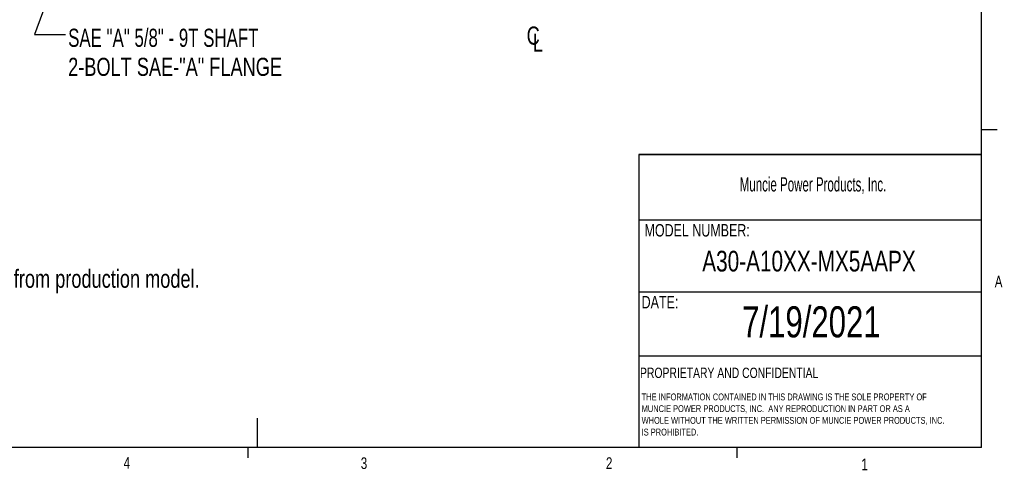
# Model space of a CAD drawing. Header units: inches. Extents: x 0.4 to 16.6, y 0.2 to 10.8.
# Tile 8 of 12: x 8.6 to 16.6, y 0.2 to 3.8. Entities that reach past the tile are written whole.
import ezdxf

# ---------------------------------------------------------------- set-up
doc = ezdxf.new("R2010")
doc.units = ezdxf.units.IN
doc.header["$MEASUREMENT"] = 0
doc.layers.add('BORDER', color=7, linetype='Continuous', lineweight=25)
doc.layers.add('SLD-0', color=7, linetype='Continuous', lineweight=25)
doc.styles.add('SLDTEXTSTYLE0', font='TXT', dxfattribs={"width": 0.75})
doc.styles.add('SLDTEXTSTYLE1', font='TXT', dxfattribs={"width": 0.605})
doc.styles.add('SLDTEXTSTYLE2', font='TXT', dxfattribs={"width": 0.695652})
doc.dimstyles.new('SLDDIMSTYLE1', dxfattribs={"dimtxt": 0.18, "dimasz": 0.13, "dimexe": 0, "dimexo": 0.0625, "dimgap": 0, "dimtad": 0, "dimtih": 1, "dimtoh": 1, "dimdec": 0, "dimrnd": 1e-09, "dimzin": 0, "dimdsep": 46, "dimtxsty": 'Standard', "dimsah": 1, "dimcen": 0.09, "dimadec": 0, "dimazin": 0, "dimtfac": 0.13, "dimtdec": 0, "dimtofl": 0, "dimtmove": 0, "dimatfit": 3, "dimfxl": 0, "dimfrac": 2, "dimtolj": 1, "dimtzin": 0, "dimarcsym": 0})

# ---------------------------------------------------------------- blocks, each defined once
blk = doc.blocks.new('SW_NOTE_0')
at = {"layer": 'SLD-0', "color": 0, "char_height": 0.055, "attachment_point": 1, "style": 'SLDTEXTSTYLE0'}
for s, insert in [('THE INFORMATION CONTAINED IN THIS DRAWING IS THE SOLE PROPERTY OF', (0, 0.0709)), ('MUNCIE POWER PRODUCTS, INC.  ANY REPRODUCTION IN PART OR AS A', (0, -0.0235)), ('WHOLE WITHOUT THE WRITTEN PERMISSION OF MUNCIE POWER PRODUCTS, INC.', (0, -0.1178)), ('IS PROHIBITED.', (0, -0.2122))]:
    blk.add_mtext(s, dxfattribs=dict(at, insert=insert))
blk = doc.blocks.new('SW_SYMBOL_MOD_CL')
at = {"layer": 'SLD-0', "color": 0, "char_height": 30.8, "attachment_point": 5, "style": 'SLDTEXTSTYLE0'}
for s, insert in [('C', (15.7, 23.6)), ('L', (23.6, 11.8))]:
    blk.add_mtext(s, dxfattribs=dict(at, insert=insert))
blk = doc.blocks.new('SW_NOTE_0_2')
at = {"layer": 'SLD-0', "color": 0, "char_height": 0.145833, "attachment_point": 1}
for s, insert, style in [('SAE "A" 5/8" - 9T SHAFT', (0.0203, 0.0473), 'SLDTEXTSTYLE2'), ('2-BOLT SAE-"A" FLANGE', (0.0203, -0.1865), 'SLDTEXTSTYLE0')]:
    blk.add_mtext(s, dxfattribs=dict(at, insert=insert, style=style))

msp = doc.modelspace()

# ---------------------------------------------------------------- linework, layer by layer
at = {"layer": 'BORDER'}
for p, q in [((16.3763, 0.3921), (16.3763, 10.6421)), ((16.3763, 2.9503), (16.5013, 2.9503)), ((13.6175, 2.7488), (13.6175, 0.3921)), ((13.6175, 2.2235), (16.3763, 2.2235)), ((13.6175, 1.6426), (16.3763, 1.6426)), ((13.6175, 1.1283), (16.3763, 1.1283)), ((10.5445, 0.6263), (10.5445, 0.3921)), ((16.3763, 0.3921), (0.6263, 0.3921)), ((10.4698, 0.3921), (10.4698, 0.3073)), ((14.4073, 0.3921), (14.4073, 0.3073))]:
    msp.add_line(p, q, dxfattribs=at)
at = {"layer": 'SLD-0', "lineweight": 35}
msp.add_line((13.6175, 2.7488), (16.3763, 2.7488), dxfattribs=at)

# ---------------------------------------------------------------- block references
at = {"layer": 'SLD-0', "color": 7}
msp.add_blockref('SW_NOTE_0_2', (9.0034, 3.7136), dxfattribs=at)
at = {"layer": 'SLD-0', "color": 7, "xscale": 0.004731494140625, "yscale": 0.004731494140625, "zscale": 0.004731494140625}
msp.add_blockref('SW_SYMBOL_MOD_CL', (12.6928, 3.5931), dxfattribs=at)
at = {"layer": 'SLD-0'}
msp.add_blockref('SW_NOTE_0', (13.64, 0.7548), dxfattribs=at)

# ---------------------------------------------------------------- texts
at = {"color": 7, "linetype": 'Continuous', "lineweight": 0, "char_height": 0.0937, "attachment_point": 1, "style": 'SLDTEXTSTYLE0'}
for s, insert in [('A', (16.4821, 1.7726)), ('4', (9.4701, 0.3137)), ('3', (11.3788, 0.3116)), ('2', (13.3523, 0.3124)), ('1', (15.4083, 0.3014))]:
    msp.add_mtext(s, dxfattribs=dict(at, insert=insert))
at = {"layer": 'BORDER', "style": 'SLDTEXTSTYLE0'}
for s, insert, char_height, attachment_point in [('A30-A10XX-MX5AAPX', (14.9872, 1.974), 0.166667, 2), ('7/19/2021', (15.0065, 1.5273), 0.25, 2), ('PROPRIETARY AND CONFIDENTIAL', (13.6268, 1.0336), 0.083333, 1)]:
    msp.add_mtext(s, dxfattribs=dict(at, insert=insert, char_height=char_height, attachment_point=attachment_point))
at = {"layer": 'SLD-0', "attachment_point": 1}
for s, insert, char_height, style in [('Muncie Power Products, Inc.', (14.4296, 2.5659), 0.114583, 'SLDTEXTSTYLE1'), ('MODEL NUMBER:', (13.6634, 2.189), 0.1, 'SLDTEXTSTYLE0'), ('DATE:', (13.64, 1.6107), 0.1, 'SLDTEXTSTYLE0')]:
    msp.add_mtext(s, dxfattribs=dict(at, insert=insert, char_height=char_height, style=style))
at = {"layer": 'SLD-0', "color": 7, "insert": (6.3181, 1.822), "char_height": 0.145833, "attachment_point": 1, "style": 'SLDTEXTSTYLE0'}
msp.add_mtext('- Flange position shown may differ from production model.', dxfattribs=at)

# ---------------------------------------------------------------- leaders
at = {"layer": 'SLD-0', "color": 7}
msp.add_leader([(9.3488, 5.3306), (8.7534, 3.7136), (9.0034, 3.7136)], dimstyle='SLDDIMSTYLE1', dxfattribs=at)

doc.saveas('drawing.dxf')
